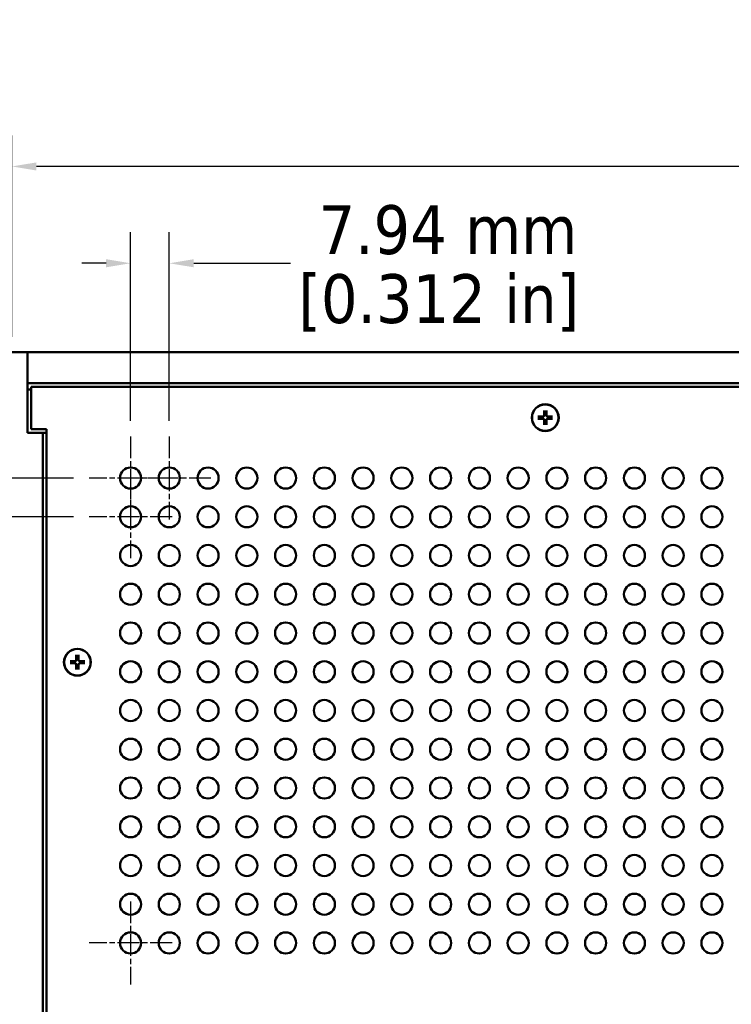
# Model space of a CAD drawing. Header units: millimetres. Extents: x 25 to 1702, y 51 to 1067.
# Tile 4 of 18: x 213 to 359, y 592 to 794. Entities that reach past the tile are written whole.
import ezdxf

# ---------------------------------------------------------------- set-up
doc = ezdxf.new("R2010")
doc.units = ezdxf.units.MM
doc.header["$LTSCALE"] = 2
doc.linetypes.add('CHAIN', pattern=[0.7087, 0.4724, -0.0591, 0.1181, -0.0591])
for name, color, linetype, lineweight in [('Center Mark (ANSI)', 7, 'Continuous', 25), ('Dimension (ANSI)', 7, 'Continuous', 25), ('Visible (ANSI)', 7, 'Continuous', 50)]:
    doc.layers.add(name, color=color, linetype=linetype, lineweight=lineweight)
doc.styles.add('Note Text (ANSI)', font='tahoma.ttf')
doc.dimstyles.new('Default - mm (ANSI)', dxfattribs={"dimscale": 2, "dimtxt": 5, "dimasz": 2.5, "dimexe": 3.175, "dimexo": 1.6002, "dimgap": 0.8, "dimtad": 0, "dimtih": 1, "dimtoh": 1, "dimrnd": 1e-08, "dimzin": 0, "dimdsep": 46, "dimtxsty": 'Note Text (ANSI)', "dimcen": 0.09, "dimdle": 10, "dimclrd": 256, "dimclre": 256, "dimclrt": 256, "dimadec": 1, "dimazin": 0, "dimtfac": 0.6096, "dimtofl": 0, "dimtmove": 0, "dimatfit": 3, "dimldrblk": 'Filled-1', "dimfxl": 1, "dimtolj": 1, "dimtzin": 0, "dimlwd": -1, "dimlwe": -1, "dimarcsym": 0})

# ---------------------------------------------------------------- blocks, each defined once
blk = doc.blocks.new('*D17')
at = {"layer": 'Defpoints', "color": 0, "transparency": 16777216}
for p in [(632.94, 764.08), (211.29, 726.01), (632.94, 726.01)]:
    blk.add_point(p, dxfattribs=at)
at = {"layer": 'Dimension (ANSI)', "transparency": 16777216}
for p, q in [((211.29, 729.21), (211.29, 770.43)), ((632.94, 729.21), (632.94, 770.43)), ((211.29, 764.08), (186.09, 764.08)), ((627.94, 764.08), (216.29, 764.08))]:
    blk.add_line(p, q, dxfattribs=at)
for points in [[(216.29, 764.91), (216.29, 763.25), (211.29, 764.08)], [(627.94, 764.91), (627.94, 763.25), (632.94, 764.08)]]:
    blk.add_solid(points, dxfattribs=at)
at = {"layer": 'Dimension (ANSI)', "transparency": 16777216, "char_height": 10, "attachment_point": 5, "style": 'Note Text (ANSI)'}
for s, insert in [('\\A1; 421.65 mm', (148.22, 770.89)), ('\\A1;[16.600 in]', (148.22, 755.94))]:
    blk.add_mtext(s, dxfattribs=dict(at, insert=insert))
blk = doc.blocks.new('Filled-1')
at = {"color": 0}
for p, q in [((0, 0), (-1, 0.333)), ((-1, 0.333), (-1, -0.333)), ((-1, 0), (0, 0)), ((-1, -0.333), (0, 0))]:
    blk.add_line(p, q, dxfattribs=at)
at = {"color": 0, "flags": 128}
blk.add_lwpolyline([(-1, -0.333), (0, 0), (-1, 0.333), (-1, -0.333)], dxfattribs=at)
at = {"color": 0}
blk.add_solid([(-1, -0.333), (0, 0), (-1, 0.333), (-1, -0.333)], dxfattribs=at)
blk = doc.blocks.new('*D25')
at = {"layer": 'Defpoints', "color": 0, "transparency": 16777216}
for p in [(227.07, 700.25), (210.25, 692.31), (227.07, 692.31)]:
    blk.add_point(p, dxfattribs=at)
at = {"layer": 'Dimension (ANSI)', "transparency": 16777216}
for p, q in [((210.25, 705.25), (210.25, 710.25)), ((223.87, 700.25), (203.9, 700.25)), ((223.87, 692.31), (203.9, 692.31)), ((210.25, 687.31), (210.25, 655.25)), ((210.25, 655.25), (205.25, 655.25))]:
    blk.add_line(p, q, dxfattribs=at)
for points in [[(209.42, 705.25), (211.09, 705.25), (210.25, 700.25)], [(209.42, 687.31), (211.09, 687.31), (210.25, 692.31)]]:
    blk.add_solid(points, dxfattribs=at)
at = {"layer": 'Dimension (ANSI)', "transparency": 16777216, "char_height": 10, "attachment_point": 5, "style": 'Note Text (ANSI)'}
for s, insert in [('\\A1; 7.94 mm', (174.85, 662.05)), ('\\A1;[0.312 in]', (174.85, 647.11))]:
    blk.add_mtext(s, dxfattribs=dict(at, insert=insert))
blk = doc.blocks.new('*D26')
at = {"layer": 'Defpoints', "color": 0, "transparency": 16777216}
for p in [(243.52, 744.25), (235.58, 708.76), (243.52, 708.76)]:
    blk.add_point(p, dxfattribs=at)
at = {"layer": 'Dimension (ANSI)', "transparency": 16777216}
for p, q in [((235.58, 711.96), (235.58, 750.6)), ((243.52, 711.96), (243.52, 750.6)), ((230.58, 744.25), (225.58, 744.25)), ((248.52, 744.25), (268.31, 744.25))]:
    blk.add_line(p, q, dxfattribs=at)
for points in [[(230.58, 745.08), (230.58, 743.42), (235.58, 744.25)], [(248.52, 745.08), (248.52, 743.42), (243.52, 744.25)]]:
    blk.add_solid(points, dxfattribs=at)
at = {"layer": 'Dimension (ANSI)', "transparency": 16777216, "char_height": 10, "attachment_point": 5, "style": 'Note Text (ANSI)'}
for s, insert in [('\\A1; 7.94 mm', (298.71, 751.05)), ('\\A1;[0.312 in]', (298.71, 736.11))]:
    blk.add_mtext(s, dxfattribs=dict(at, insert=insert))

msp = doc.modelspace()

# ---------------------------------------------------------------- linework, layer by layer
at = {"layer": 'Center Mark (ANSI)', "linetype": 'CHAIN', "ltscale": 4.726865}
for p, q in [((235.581, 708.7577), (235.581, 691.7397)), ((243.5185, 708.7577), (243.5185, 691.7397)), ((244.09, 700.2487), (227.072, 700.2487)), ((252.0275, 700.2487), (235.0095, 700.2487)), ((235.581, 700.8202), (235.581, 683.8022)), ((244.09, 692.3112), (227.072, 692.3112)), ((235.581, 613.5077), (235.581, 596.4897)), ((244.09, 604.9987), (227.072, 604.9987))]:
    msp.add_line(p, q, dxfattribs=at)
at = {"layer": 'Visible (ANSI)'}
for p, q in [((214.4622, 726.0077), (211.2872, 726.0077)), ((214.4622, 726.0077), (629.7622, 726.0077)), ((214.4622, 719.6577), (214.4622, 726.0077)), ((214.4622, 709.5077), (214.4622, 719.6577)), ((629.7622, 719.6577), (214.4622, 719.6577)), ((215.2122, 718.3877), (214.4622, 718.3877)), ((215.2122, 718.9177), (215.2122, 710.2677)), ((629.0122, 718.9177), (215.2122, 718.9177)), ((320.285, 714.1177), (320.2602, 713.0624)), ((320.7395, 714.1177), (320.7643, 713.0624)), ((319.0123, 712.845), (320.0675, 712.8698)), ((319.0123, 712.3905), (320.0675, 712.3656)), ((320.0682, 712.8421), (319.817, 712.8383)), ((319.817, 712.3971), (320.0682, 712.3934)), ((320.285, 711.1177), (320.2602, 712.173)), ((320.2917, 713.313), (320.2879, 713.0618)), ((320.2879, 712.1737), (320.2917, 711.9225)), ((320.7366, 713.0618), (320.7328, 713.313)), ((320.7328, 711.9225), (320.7366, 712.1737)), ((320.7395, 711.1177), (320.7643, 712.173)), ((321.2075, 712.8383), (320.9563, 712.8421)), ((320.9563, 712.3934), (321.2075, 712.3971)), ((322.0122, 712.845), (320.9569, 712.8698)), ((322.0122, 712.3905), (320.9569, 712.3656)), ((215.2122, 710.2677), (218.3872, 710.2677)), ((218.3872, 710.2677), (218.3872, 411.5677)), ((217.6372, 709.5077), (214.4622, 709.5077)), ((218.3872, 709.5077), (217.6372, 709.5077)), ((217.6372, 412.3277), (217.6372, 709.5077)), ((224.46, 664.0177), (224.4352, 662.9624)), ((224.9145, 664.0177), (224.9393, 662.9624)), ((223.1873, 662.745), (224.2425, 662.7698)), ((223.1873, 662.2905), (224.2425, 662.2656)), ((224.2432, 662.7421), (223.992, 662.7383)), ((223.992, 662.2971), (224.2432, 662.2934)), ((224.46, 661.0177), (224.4352, 662.073)), ((224.4667, 663.213), (224.4629, 662.9618)), ((224.4629, 662.0737), (224.4667, 661.8225)), ((224.9116, 662.9618), (224.9078, 663.213)), ((224.9078, 661.8225), (224.9116, 662.0737)), ((224.9145, 661.0177), (224.9393, 662.073)), ((225.3825, 662.7383), (225.1313, 662.7421)), ((225.1313, 662.2934), (225.3825, 662.2971)), ((226.1872, 662.745), (225.1319, 662.7698)), ((226.1872, 662.2905), (225.1319, 662.2656))]:
    msp.add_line(p, q, dxfattribs=at)
at = {"layer": 'Visible (ANSI)', "flags": 128}
for points in [[(320.2839, 714.0347), (320.2839, 714.0368), (320.2839, 714.039), (320.2839, 714.0414), (320.2839, 714.044), (320.2839, 714.0467), (320.2839, 714.0495), (320.2839, 714.0523), (320.2839, 714.0553), (320.284, 714.0586), (320.284, 714.062), (320.284, 714.0656), (320.2841, 714.0692), (320.2841, 714.073), (320.2842, 714.0768), (320.2843, 714.0805), (320.2843, 714.0843), (320.2844, 714.0882), (320.2845, 714.0923), (320.2845, 714.0965), (320.2846, 714.1008), (320.2847, 714.1051), (320.2848, 714.1094), (320.2849, 714.1136), (320.285, 714.1177)], [(320.7395, 714.1177), (320.7396, 714.1136), (320.7397, 714.1094), (320.7398, 714.1051), (320.7399, 714.1008), (320.7399, 714.0965), (320.74, 714.0923), (320.7401, 714.0882), (320.7402, 714.0843), (320.7402, 714.0805), (320.7403, 714.0768), (320.7403, 714.073), (320.7404, 714.0692), (320.7404, 714.0656), (320.7405, 714.062), (320.7405, 714.0586), (320.7405, 714.0553), (320.7406, 714.0523), (320.7406, 714.0495), (320.7406, 714.0467), (320.7406, 714.044), (320.7406, 714.0414), (320.7406, 714.039), (320.7406, 714.0368), (320.7406, 714.0347)], [(319.0123, 712.845), (319.0164, 712.8451), (319.0206, 712.8451), (319.0248, 712.8452), (319.0291, 712.8453), (319.0334, 712.8454), (319.0376, 712.8455), (319.0417, 712.8456), (319.0457, 712.8456), (319.0494, 712.8457), (319.0532, 712.8458), (319.057, 712.8458), (319.0607, 712.8459), (319.0644, 712.8459), (319.068, 712.846), (319.0714, 712.846), (319.0746, 712.846), (319.0777, 712.846), (319.0805, 712.8461), (319.0833, 712.8461), (319.0859, 712.8461), (319.0885, 712.8461), (319.0909, 712.8461), (319.0932, 712.846), (319.0952, 712.846)], [(319.0952, 712.3894), (319.0932, 712.3894), (319.0909, 712.3894), (319.0885, 712.3894), (319.0859, 712.3894), (319.0833, 712.3894), (319.0805, 712.3894), (319.0777, 712.3894), (319.0746, 712.3894), (319.0714, 712.3894), (319.068, 712.3895), (319.0644, 712.3895), (319.0607, 712.3896), (319.057, 712.3896), (319.0532, 712.3897), (319.0494, 712.3897), (319.0457, 712.3898), (319.0417, 712.3899), (319.0376, 712.3899), (319.0334, 712.39), (319.0291, 712.3901), (319.0248, 712.3902), (319.0206, 712.3903), (319.0164, 712.3904), (319.0123, 712.3905)], [(319.817, 712.8383), (319.7953, 712.8385), (319.773, 712.8387), (319.7502, 712.839), (319.7269, 712.8392), (319.703, 712.8395), (319.6784, 712.8397), (319.6533, 712.84), (319.6274, 712.8402), (319.6009, 712.8405), (319.5737, 712.8408), (319.5457, 712.8411), (319.5169, 712.8414), (319.4873, 712.8417), (319.4568, 712.8421), (319.4255, 712.8424), (319.3932, 712.8428), (319.3599, 712.8431), (319.3256, 712.8435), (319.2903, 712.8439), (319.2538, 712.8443), (319.2161, 712.8447), (319.1771, 712.8451), (319.1369, 712.8456), (319.0953, 712.846)], [(319.0953, 712.3894), (319.1369, 712.3899), (319.1771, 712.3903), (319.2161, 712.3907), (319.2538, 712.3911), (319.2903, 712.3916), (319.3256, 712.3919), (319.3599, 712.3923), (319.3932, 712.3927), (319.4255, 712.393), (319.4568, 712.3934), (319.4873, 712.3937), (319.5169, 712.394), (319.5457, 712.3943), (319.5737, 712.3946), (319.6009, 712.3949), (319.6274, 712.3952), (319.6533, 712.3955), (319.6784, 712.3957), (319.703, 712.396), (319.7269, 712.3962), (319.7502, 712.3965), (319.773, 712.3967), (319.7953, 712.3969), (319.817, 712.3971)], [(320.2879, 713.0618), (320.2873, 713.048), (320.2858, 713.0344), (320.2836, 713.0212), (320.2805, 713.008), (320.2765, 712.9946), (320.2715, 712.981), (320.2655, 712.9675), (320.2585, 712.9543), (320.2506, 712.9416), (320.2419, 712.9294), (320.2325, 712.9179), (320.2226, 712.9073), (320.212, 712.8974), (320.2006, 712.8881), (320.1884, 712.8794), (320.1756, 712.8715), (320.1624, 712.8645), (320.149, 712.8585), (320.1354, 712.8535), (320.1219, 712.8495), (320.1088, 712.8464), (320.0955, 712.8442), (320.0819, 712.8427), (320.0682, 712.8421)], [(320.0682, 712.3934), (320.0819, 712.3927), (320.0955, 712.3913), (320.1088, 712.389), (320.1219, 712.386), (320.1354, 712.3819), (320.149, 712.3769), (320.1624, 712.3709), (320.1756, 712.364), (320.1884, 712.3561), (320.2006, 712.3474), (320.212, 712.338), (320.2226, 712.3281), (320.2325, 712.3175), (320.2419, 712.306), (320.2506, 712.2939), (320.2585, 712.2811), (320.2655, 712.2679), (320.2715, 712.2544), (320.2765, 712.2409), (320.2805, 712.2274), (320.2836, 712.2142), (320.2858, 712.201), (320.2873, 712.1874), (320.2879, 712.1737)], [(320.2839, 714.0347), (320.2844, 713.9931), (320.2848, 713.9528), (320.2853, 713.9139), (320.2857, 713.8762), (320.2861, 713.8397), (320.2865, 713.8043), (320.2868, 713.77), (320.2872, 713.7368), (320.2876, 713.7045), (320.2879, 713.6731), (320.2882, 713.6427), (320.2885, 713.6131), (320.2888, 713.5843), (320.2891, 713.5563), (320.2894, 713.5291), (320.2897, 713.5025), (320.29, 713.4767), (320.2902, 713.4515), (320.2905, 713.427), (320.2907, 713.4031), (320.291, 713.3797), (320.2912, 713.3569), (320.2914, 713.3347), (320.2917, 713.313)], [(320.7328, 713.313), (320.733, 713.3347), (320.7333, 713.3569), (320.7335, 713.3797), (320.7337, 713.4031), (320.734, 713.427), (320.7342, 713.4515), (320.7345, 713.4767), (320.7348, 713.5025), (320.7351, 713.5291), (320.7353, 713.5563), (320.7356, 713.5843), (320.7359, 713.6131), (320.7363, 713.6427), (320.7366, 713.6731), (320.7369, 713.7045), (320.7373, 713.7368), (320.7376, 713.77), (320.738, 713.8043), (320.7384, 713.8397), (320.7388, 713.8762), (320.7392, 713.9139), (320.7397, 713.9528), (320.7401, 713.9931), (320.7406, 714.0347)], [(320.9563, 712.8421), (320.9425, 712.8427), (320.929, 712.8442), (320.9157, 712.8464), (320.9025, 712.8495), (320.8891, 712.8535), (320.8755, 712.8585), (320.8621, 712.8645), (320.8489, 712.8715), (320.8361, 712.8794), (320.8239, 712.8881), (320.8125, 712.8974), (320.8019, 712.9073), (320.792, 712.9179), (320.7826, 712.9294), (320.7739, 712.9416), (320.766, 712.9543), (320.759, 712.9675), (320.753, 712.981), (320.748, 712.9946), (320.744, 713.008), (320.7409, 713.0212), (320.7387, 713.0344), (320.7372, 713.048), (320.7366, 713.0618)], [(320.7366, 712.1737), (320.7372, 712.1874), (320.7387, 712.201), (320.7409, 712.2142), (320.744, 712.2274), (320.748, 712.2409), (320.753, 712.2544), (320.759, 712.2679), (320.766, 712.2811), (320.7739, 712.2939), (320.7826, 712.306), (320.792, 712.3175), (320.8019, 712.3281), (320.8125, 712.338), (320.8239, 712.3474), (320.8361, 712.3561), (320.8489, 712.364), (320.8621, 712.3709), (320.8755, 712.3769), (320.8891, 712.3819), (320.9025, 712.386), (320.9157, 712.389), (320.929, 712.3913), (320.9425, 712.3927), (320.9563, 712.3934)], [(321.9292, 712.846), (321.8876, 712.8456), (321.8473, 712.8451), (321.8084, 712.8447), (321.7707, 712.8443), (321.7342, 712.8439), (321.6988, 712.8435), (321.6645, 712.8431), (321.6313, 712.8428), (321.599, 712.8424), (321.5677, 712.8421), (321.5372, 712.8417), (321.5076, 712.8414), (321.4788, 712.8411), (321.4508, 712.8408), (321.4236, 712.8405), (321.3971, 712.8402), (321.3712, 712.84), (321.3461, 712.8397), (321.3215, 712.8395), (321.2976, 712.8392), (321.2742, 712.839), (321.2515, 712.8387), (321.2292, 712.8385), (321.2075, 712.8383)], [(321.2075, 712.3971), (321.2292, 712.3969), (321.2515, 712.3967), (321.2742, 712.3965), (321.2976, 712.3962), (321.3215, 712.396), (321.3461, 712.3957), (321.3712, 712.3955), (321.3971, 712.3952), (321.4236, 712.3949), (321.4508, 712.3946), (321.4788, 712.3943), (321.5076, 712.394), (321.5372, 712.3937), (321.5677, 712.3934), (321.599, 712.393), (321.6313, 712.3927), (321.6645, 712.3923), (321.6988, 712.3919), (321.7342, 712.3916), (321.7707, 712.3911), (321.8084, 712.3907), (321.8473, 712.3903), (321.8876, 712.3899), (321.9292, 712.3894)], [(321.9293, 712.846), (321.9313, 712.846), (321.9336, 712.8461), (321.936, 712.8461), (321.9385, 712.8461), (321.9412, 712.8461), (321.944, 712.8461), (321.9468, 712.846), (321.9498, 712.846), (321.9531, 712.846), (321.9565, 712.846), (321.9601, 712.8459), (321.9638, 712.8459), (321.9675, 712.8458), (321.9713, 712.8458), (321.975, 712.8457), (321.9788, 712.8456), (321.9827, 712.8456), (321.9868, 712.8455), (321.9911, 712.8454), (321.9953, 712.8453), (321.9996, 712.8452), (322.0039, 712.8451), (322.0081, 712.8451), (322.0122, 712.845)], [(322.0122, 712.3905), (322.0081, 712.3904), (322.0039, 712.3903), (321.9996, 712.3902), (321.9953, 712.3901), (321.9911, 712.39), (321.9868, 712.3899), (321.9827, 712.3899), (321.9788, 712.3898), (321.975, 712.3897), (321.9713, 712.3897), (321.9675, 712.3896), (321.9638, 712.3896), (321.9601, 712.3895), (321.9565, 712.3895), (321.9531, 712.3894), (321.9498, 712.3894), (321.9468, 712.3894), (321.944, 712.3894), (321.9412, 712.3894), (321.9385, 712.3894), (321.936, 712.3894), (321.9336, 712.3894), (321.9313, 712.3894), (321.9293, 712.3894)], [(320.2917, 711.9225), (320.2914, 711.9007), (320.2912, 711.8785), (320.291, 711.8557), (320.2907, 711.8324), (320.2905, 711.8084), (320.2902, 711.7839), (320.29, 711.7587), (320.2897, 711.7329), (320.2894, 711.7064), (320.2891, 711.6791), (320.2888, 711.6511), (320.2885, 711.6224), (320.2882, 711.5928), (320.2879, 711.5623), (320.2876, 711.531), (320.2872, 711.4987), (320.2868, 711.4654), (320.2865, 711.4311), (320.2861, 711.3957), (320.2857, 711.3592), (320.2853, 711.3216), (320.2848, 711.2826), (320.2844, 711.2424), (320.2839, 711.2007)], [(320.285, 711.1177), (320.2849, 711.1218), (320.2848, 711.126), (320.2847, 711.1303), (320.2846, 711.1346), (320.2845, 711.1389), (320.2845, 711.1431), (320.2844, 711.1472), (320.2843, 711.1512), (320.2843, 711.1549), (320.2842, 711.1587), (320.2841, 711.1624), (320.2841, 711.1662), (320.284, 711.1699), (320.284, 711.1734), (320.284, 711.1769), (320.2839, 711.1801), (320.2839, 711.1831), (320.2839, 711.186), (320.2839, 711.1887), (320.2839, 711.1914), (320.2839, 711.194), (320.2839, 711.1964), (320.2839, 711.1987), (320.2839, 711.2007)], [(320.7406, 711.2007), (320.7401, 711.2424), (320.7397, 711.2826), (320.7392, 711.3216), (320.7388, 711.3592), (320.7384, 711.3957), (320.738, 711.4311), (320.7376, 711.4654), (320.7373, 711.4987), (320.7369, 711.531), (320.7366, 711.5623), (320.7363, 711.5928), (320.7359, 711.6224), (320.7356, 711.6511), (320.7353, 711.6791), (320.7351, 711.7064), (320.7348, 711.7329), (320.7345, 711.7587), (320.7342, 711.7839), (320.734, 711.8084), (320.7337, 711.8324), (320.7335, 711.8557), (320.7333, 711.8785), (320.733, 711.9007), (320.7328, 711.9225)], [(320.7406, 711.2007), (320.7406, 711.1987), (320.7406, 711.1964), (320.7406, 711.194), (320.7406, 711.1914), (320.7406, 711.1887), (320.7406, 711.186), (320.7406, 711.1831), (320.7405, 711.1801), (320.7405, 711.1769), (320.7405, 711.1734), (320.7404, 711.1699), (320.7404, 711.1662), (320.7403, 711.1624), (320.7403, 711.1587), (320.7402, 711.1549), (320.7402, 711.1512), (320.7401, 711.1472), (320.74, 711.1431), (320.7399, 711.1389), (320.7399, 711.1346), (320.7398, 711.1303), (320.7397, 711.126), (320.7396, 711.1218), (320.7395, 711.1177)], [(224.4589, 663.9347), (224.4589, 663.9368), (224.4589, 663.939), (224.4589, 663.9414), (224.4589, 663.944), (224.4589, 663.9467), (224.4589, 663.9495), (224.4589, 663.9523), (224.4589, 663.9553), (224.459, 663.9586), (224.459, 663.962), (224.459, 663.9656), (224.4591, 663.9692), (224.4591, 663.973), (224.4592, 663.9768), (224.4593, 663.9805), (224.4593, 663.9843), (224.4594, 663.9882), (224.4595, 663.9923), (224.4595, 663.9965), (224.4596, 664.0008), (224.4597, 664.0051), (224.4598, 664.0094), (224.4599, 664.0136), (224.46, 664.0177)], [(224.4589, 663.9347), (224.4594, 663.8931), (224.4598, 663.8528), (224.4603, 663.8139), (224.4607, 663.7762), (224.4611, 663.7397), (224.4615, 663.7043), (224.4618, 663.67), (224.4622, 663.6368), (224.4626, 663.6045), (224.4629, 663.5731), (224.4632, 663.5427), (224.4635, 663.5131), (224.4638, 663.4843), (224.4641, 663.4563), (224.4644, 663.4291), (224.4647, 663.4025), (224.465, 663.3767), (224.4652, 663.3515), (224.4655, 663.327), (224.4657, 663.3031), (224.466, 663.2797), (224.4662, 663.2569), (224.4664, 663.2347), (224.4667, 663.213)], [(224.9078, 663.213), (224.908, 663.2347), (224.9083, 663.2569), (224.9085, 663.2797), (224.9087, 663.3031), (224.909, 663.327), (224.9092, 663.3515), (224.9095, 663.3767), (224.9098, 663.4025), (224.9101, 663.4291), (224.9103, 663.4563), (224.9106, 663.4843), (224.9109, 663.5131), (224.9113, 663.5427), (224.9116, 663.5731), (224.9119, 663.6045), (224.9123, 663.6368), (224.9126, 663.67), (224.913, 663.7043), (224.9134, 663.7397), (224.9138, 663.7762), (224.9142, 663.8139), (224.9147, 663.8528), (224.9151, 663.8931), (224.9156, 663.9347)], [(224.9145, 664.0177), (224.9146, 664.0136), (224.9147, 664.0094), (224.9148, 664.0051), (224.9149, 664.0008), (224.9149, 663.9965), (224.915, 663.9923), (224.9151, 663.9882), (224.9152, 663.9843), (224.9152, 663.9805), (224.9153, 663.9768), (224.9153, 663.973), (224.9154, 663.9692), (224.9154, 663.9656), (224.9155, 663.962), (224.9155, 663.9586), (224.9155, 663.9553), (224.9156, 663.9523), (224.9156, 663.9495), (224.9156, 663.9467), (224.9156, 663.944), (224.9156, 663.9414), (224.9156, 663.939), (224.9156, 663.9368), (224.9156, 663.9347)], [(223.1873, 662.745), (223.1914, 662.7451), (223.1956, 662.7451), (223.1998, 662.7452), (223.2041, 662.7453), (223.2084, 662.7454), (223.2126, 662.7455), (223.2167, 662.7456), (223.2207, 662.7456), (223.2244, 662.7457), (223.2282, 662.7458), (223.232, 662.7458), (223.2357, 662.7459), (223.2394, 662.7459), (223.243, 662.746), (223.2464, 662.746), (223.2496, 662.746), (223.2527, 662.746), (223.2555, 662.7461), (223.2583, 662.7461), (223.2609, 662.7461), (223.2635, 662.7461), (223.2659, 662.7461), (223.2682, 662.746), (223.2702, 662.746)], [(223.2702, 662.2894), (223.2682, 662.2894), (223.2659, 662.2894), (223.2635, 662.2894), (223.2609, 662.2894), (223.2583, 662.2894), (223.2555, 662.2894), (223.2527, 662.2894), (223.2496, 662.2894), (223.2464, 662.2894), (223.243, 662.2895), (223.2394, 662.2895), (223.2357, 662.2896), (223.232, 662.2896), (223.2282, 662.2897), (223.2244, 662.2897), (223.2207, 662.2898), (223.2167, 662.2899), (223.2126, 662.2899), (223.2084, 662.29), (223.2041, 662.2901), (223.1998, 662.2902), (223.1956, 662.2903), (223.1914, 662.2904), (223.1873, 662.2905)], [(223.992, 662.7383), (223.9703, 662.7385), (223.948, 662.7387), (223.9252, 662.739), (223.9019, 662.7392), (223.878, 662.7395), (223.8534, 662.7397), (223.8283, 662.74), (223.8024, 662.7402), (223.7759, 662.7405), (223.7487, 662.7408), (223.7207, 662.7411), (223.6919, 662.7414), (223.6623, 662.7417), (223.6318, 662.7421), (223.6005, 662.7424), (223.5682, 662.7428), (223.5349, 662.7431), (223.5006, 662.7435), (223.4653, 662.7439), (223.4288, 662.7443), (223.3911, 662.7447), (223.3521, 662.7451), (223.3119, 662.7456), (223.2703, 662.746)], [(223.2703, 662.2894), (223.3119, 662.2899), (223.3521, 662.2903), (223.3911, 662.2907), (223.4288, 662.2911), (223.4653, 662.2916), (223.5006, 662.2919), (223.5349, 662.2923), (223.5682, 662.2927), (223.6005, 662.293), (223.6318, 662.2934), (223.6623, 662.2937), (223.6919, 662.294), (223.7207, 662.2943), (223.7487, 662.2946), (223.7759, 662.2949), (223.8024, 662.2952), (223.8283, 662.2955), (223.8534, 662.2957), (223.878, 662.296), (223.9019, 662.2962), (223.9252, 662.2965), (223.948, 662.2967), (223.9703, 662.2969), (223.992, 662.2971)], [(224.4629, 662.9618), (224.4623, 662.948), (224.4608, 662.9344), (224.4586, 662.9212), (224.4555, 662.908), (224.4515, 662.8946), (224.4465, 662.881), (224.4405, 662.8675), (224.4335, 662.8543), (224.4256, 662.8416), (224.4169, 662.8294), (224.4075, 662.8179), (224.3976, 662.8073), (224.387, 662.7974), (224.3756, 662.7881), (224.3634, 662.7794), (224.3506, 662.7715), (224.3374, 662.7645), (224.324, 662.7585), (224.3104, 662.7535), (224.2969, 662.7495), (224.2838, 662.7464), (224.2705, 662.7442), (224.2569, 662.7427), (224.2432, 662.7421)], [(224.2432, 662.2934), (224.2569, 662.2927), (224.2705, 662.2913), (224.2838, 662.289), (224.2969, 662.286), (224.3104, 662.2819), (224.324, 662.2769), (224.3374, 662.2709), (224.3506, 662.264), (224.3634, 662.2561), (224.3756, 662.2474), (224.387, 662.238), (224.3976, 662.2281), (224.4075, 662.2175), (224.4169, 662.206), (224.4256, 662.1939), (224.4335, 662.1811), (224.4405, 662.1679), (224.4465, 662.1544), (224.4515, 662.1409), (224.4555, 662.1274), (224.4586, 662.1142), (224.4608, 662.101), (224.4623, 662.0874), (224.4629, 662.0737)], [(224.4667, 661.8225), (224.4664, 661.8007), (224.4662, 661.7785), (224.466, 661.7557), (224.4657, 661.7324), (224.4655, 661.7084), (224.4652, 661.6839), (224.465, 661.6587), (224.4647, 661.6329), (224.4644, 661.6064), (224.4641, 661.5791), (224.4638, 661.5511), (224.4635, 661.5224), (224.4632, 661.4928), (224.4629, 661.4623), (224.4626, 661.431), (224.4622, 661.3987), (224.4618, 661.3654), (224.4615, 661.3311), (224.4611, 661.2957), (224.4607, 661.2592), (224.4603, 661.2216), (224.4598, 661.1826), (224.4594, 661.1424), (224.4589, 661.1007)], [(224.9156, 661.1007), (224.9151, 661.1424), (224.9147, 661.1826), (224.9142, 661.2216), (224.9138, 661.2592), (224.9134, 661.2957), (224.913, 661.3311), (224.9126, 661.3654), (224.9123, 661.3987), (224.9119, 661.431), (224.9116, 661.4623), (224.9113, 661.4928), (224.9109, 661.5224), (224.9106, 661.5511), (224.9103, 661.5791), (224.9101, 661.6064), (224.9098, 661.6329), (224.9095, 661.6587), (224.9092, 661.6839), (224.909, 661.7084), (224.9087, 661.7324), (224.9085, 661.7557), (224.9083, 661.7785), (224.908, 661.8007), (224.9078, 661.8225)], [(225.1313, 662.7421), (225.1175, 662.7427), (225.104, 662.7442), (225.0907, 662.7464), (225.0775, 662.7495), (225.0641, 662.7535), (225.0505, 662.7585), (225.0371, 662.7645), (225.0239, 662.7715), (225.0111, 662.7794), (224.9989, 662.7881), (224.9875, 662.7974), (224.9769, 662.8073), (224.967, 662.8179), (224.9576, 662.8294), (224.9489, 662.8416), (224.941, 662.8543), (224.934, 662.8675), (224.928, 662.881), (224.923, 662.8946), (224.919, 662.908), (224.9159, 662.9212), (224.9137, 662.9344), (224.9122, 662.948), (224.9116, 662.9618)], [(224.9116, 662.0737), (224.9122, 662.0874), (224.9137, 662.101), (224.9159, 662.1142), (224.919, 662.1274), (224.923, 662.1409), (224.928, 662.1544), (224.934, 662.1679), (224.941, 662.1811), (224.9489, 662.1939), (224.9576, 662.206), (224.967, 662.2175), (224.9769, 662.2281), (224.9875, 662.238), (224.9989, 662.2474), (225.0111, 662.2561), (225.0239, 662.264), (225.0371, 662.2709), (225.0505, 662.2769), (225.0641, 662.2819), (225.0775, 662.286), (225.0907, 662.289), (225.104, 662.2913), (225.1175, 662.2927), (225.1313, 662.2934)], [(226.1042, 662.746), (226.0626, 662.7456), (226.0223, 662.7451), (225.9834, 662.7447), (225.9457, 662.7443), (225.9092, 662.7439), (225.8738, 662.7435), (225.8395, 662.7431), (225.8063, 662.7428), (225.774, 662.7424), (225.7427, 662.7421), (225.7122, 662.7417), (225.6826, 662.7414), (225.6538, 662.7411), (225.6258, 662.7408), (225.5986, 662.7405), (225.5721, 662.7402), (225.5462, 662.74), (225.5211, 662.7397), (225.4965, 662.7395), (225.4726, 662.7392), (225.4492, 662.739), (225.4265, 662.7387), (225.4042, 662.7385), (225.3825, 662.7383)], [(225.3825, 662.2971), (225.4042, 662.2969), (225.4265, 662.2967), (225.4492, 662.2965), (225.4726, 662.2962), (225.4965, 662.296), (225.5211, 662.2957), (225.5462, 662.2955), (225.5721, 662.2952), (225.5986, 662.2949), (225.6258, 662.2946), (225.6538, 662.2943), (225.6826, 662.294), (225.7122, 662.2937), (225.7427, 662.2934), (225.774, 662.293), (225.8063, 662.2927), (225.8395, 662.2923), (225.8738, 662.2919), (225.9092, 662.2916), (225.9457, 662.2911), (225.9834, 662.2907), (226.0223, 662.2903), (226.0626, 662.2899), (226.1042, 662.2894)], [(226.1043, 662.746), (226.1063, 662.746), (226.1086, 662.7461), (226.111, 662.7461), (226.1135, 662.7461), (226.1162, 662.7461), (226.119, 662.7461), (226.1218, 662.746), (226.1248, 662.746), (226.1281, 662.746), (226.1315, 662.746), (226.1351, 662.7459), (226.1388, 662.7459), (226.1425, 662.7458), (226.1463, 662.7458), (226.15, 662.7457), (226.1538, 662.7456), (226.1577, 662.7456), (226.1618, 662.7455), (226.1661, 662.7454), (226.1703, 662.7453), (226.1746, 662.7452), (226.1789, 662.7451), (226.1831, 662.7451), (226.1872, 662.745)], [(226.1872, 662.2905), (226.1831, 662.2904), (226.1789, 662.2903), (226.1746, 662.2902), (226.1703, 662.2901), (226.1661, 662.29), (226.1618, 662.2899), (226.1577, 662.2899), (226.1538, 662.2898), (226.15, 662.2897), (226.1463, 662.2897), (226.1425, 662.2896), (226.1388, 662.2896), (226.1351, 662.2895), (226.1315, 662.2895), (226.1281, 662.2894), (226.1248, 662.2894), (226.1218, 662.2894), (226.119, 662.2894), (226.1162, 662.2894), (226.1135, 662.2894), (226.111, 662.2894), (226.1086, 662.2894), (226.1063, 662.2894), (226.1043, 662.2894)], [(224.46, 661.0177), (224.4599, 661.0218), (224.4598, 661.026), (224.4597, 661.0303), (224.4596, 661.0346), (224.4595, 661.0389), (224.4595, 661.0431), (224.4594, 661.0472), (224.4593, 661.0512), (224.4593, 661.0549), (224.4592, 661.0587), (224.4591, 661.0624), (224.4591, 661.0662), (224.459, 661.0699), (224.459, 661.0734), (224.459, 661.0769), (224.4589, 661.0801), (224.4589, 661.0831), (224.4589, 661.086), (224.4589, 661.0887), (224.4589, 661.0914), (224.4589, 661.094), (224.4589, 661.0964), (224.4589, 661.0987), (224.4589, 661.1007)], [(224.9156, 661.1007), (224.9156, 661.0987), (224.9156, 661.0964), (224.9156, 661.094), (224.9156, 661.0914), (224.9156, 661.0887), (224.9156, 661.086), (224.9156, 661.0831), (224.9155, 661.0801), (224.9155, 661.0769), (224.9155, 661.0734), (224.9154, 661.0699), (224.9154, 661.0662), (224.9153, 661.0624), (224.9153, 661.0587), (224.9152, 661.0549), (224.9152, 661.0512), (224.9151, 661.0472), (224.915, 661.0431), (224.9149, 661.0389), (224.9149, 661.0346), (224.9148, 661.0303), (224.9147, 661.026), (224.9146, 661.0218), (224.9145, 661.0177)]]:
    msp.add_lwpolyline(points, dxfattribs=at)
at = {"layer": 'Visible (ANSI)'}
for centre, radius in [((320.5122, 712.6177), 2.75), ((320.5122, 712.6177), 2.7146), ((235.581, 700.2487), 2.159), ((243.5185, 700.2487), 2.159), ((251.456, 700.2487), 2.159), ((259.3935, 700.2487), 2.159), ((267.331, 700.2487), 2.159), ((275.2685, 700.2487), 2.159), ((283.206, 700.2487), 2.159), ((291.1435, 700.2487), 2.159), ((299.081, 700.2487), 2.159), ((307.0185, 700.2487), 2.159), ((314.956, 700.2487), 2.159), ((322.8935, 700.2487), 2.159), ((330.831, 700.2487), 2.159), ((338.7685, 700.2487), 2.159), ((346.706, 700.2487), 2.159), ((354.6435, 700.2487), 2.159), ((235.581, 692.3112), 2.159), ((243.5185, 692.3112), 2.159), ((251.456, 692.3112), 2.159), ((259.3935, 692.3112), 2.159), ((267.331, 692.3112), 2.159), ((275.2685, 692.3112), 2.159), ((283.206, 692.3112), 2.159), ((291.1435, 692.3112), 2.159), ((299.081, 692.3112), 2.159), ((307.0185, 692.3112), 2.159), ((314.956, 692.3112), 2.159), ((322.8935, 692.3112), 2.159), ((330.831, 692.3112), 2.159), ((338.7685, 692.3112), 2.159), ((346.706, 692.3112), 2.159), ((354.6435, 692.3112), 2.159), ((235.581, 684.3737), 2.159), ((243.5185, 684.3737), 2.159), ((251.456, 684.3737), 2.159), ((259.3935, 684.3737), 2.159), ((267.331, 684.3737), 2.159), ((275.2685, 684.3737), 2.159), ((283.206, 684.3737), 2.159), ((291.1435, 684.3737), 2.159), ((299.081, 684.3737), 2.159), ((307.0185, 684.3737), 2.159), ((314.956, 684.3737), 2.159), ((322.8935, 684.3737), 2.159), ((330.831, 684.3737), 2.159), ((338.7685, 684.3737), 2.159), ((346.706, 684.3737), 2.159), ((354.6435, 684.3737), 2.159), ((235.581, 676.4362), 2.159), ((243.5185, 676.4362), 2.159), ((251.456, 676.4362), 2.159), ((259.3935, 676.4362), 2.159), ((267.331, 676.4362), 2.159), ((275.2685, 676.4362), 2.159), ((283.206, 676.4362), 2.159), ((291.1435, 676.4362), 2.159), ((299.081, 676.4362), 2.159), ((307.0185, 676.4362), 2.159), ((314.956, 676.4362), 2.159), ((322.8935, 676.4362), 2.159), ((330.831, 676.4362), 2.159), ((338.7685, 676.4362), 2.159), ((346.706, 676.4362), 2.159), ((354.6435, 676.4362), 2.159), ((235.581, 668.4987), 2.159), ((243.5185, 668.4987), 2.159), ((251.456, 668.4987), 2.159), ((259.3935, 668.4987), 2.159), ((267.331, 668.4987), 2.159), ((275.2685, 668.4987), 2.159), ((283.206, 668.4987), 2.159), ((291.1435, 668.4987), 2.159), ((299.081, 668.4987), 2.159), ((307.0185, 668.4987), 2.159), ((314.956, 668.4987), 2.159), ((322.8935, 668.4987), 2.159), ((330.831, 668.4987), 2.159), ((338.7685, 668.4987), 2.159), ((346.706, 668.4987), 2.159), ((354.6435, 668.4987), 2.159), ((224.6872, 662.5177), 2.75), ((224.6872, 662.5177), 2.7146), ((235.581, 660.5612), 2.159), ((243.5185, 660.5612), 2.159), ((251.456, 660.5612), 2.159), ((259.3935, 660.5612), 2.159), ((267.331, 660.5612), 2.159), ((275.2685, 660.5612), 2.159), ((283.206, 660.5612), 2.159), ((291.1435, 660.5612), 2.159), ((299.081, 660.5612), 2.159), ((307.0185, 660.5612), 2.159), ((314.956, 660.5612), 2.159), ((322.8935, 660.5612), 2.159), ((330.831, 660.5612), 2.159), ((338.7685, 660.5612), 2.159), ((346.706, 660.5612), 2.159), ((354.6435, 660.5612), 2.159), ((235.581, 652.6237), 2.159), ((243.5185, 652.6237), 2.159), ((251.456, 652.6237), 2.159), ((259.3935, 652.6237), 2.159), ((267.331, 652.6237), 2.159), ((275.2685, 652.6237), 2.159), ((283.206, 652.6237), 2.159), ((291.1435, 652.6237), 2.159), ((299.081, 652.6237), 2.159), ((307.0185, 652.6237), 2.159), ((314.956, 652.6237), 2.159), ((322.8935, 652.6237), 2.159), ((330.831, 652.6237), 2.159), ((338.7685, 652.6237), 2.159), ((346.706, 652.6237), 2.159), ((354.6435, 652.6237), 2.159), ((235.581, 644.6862), 2.159), ((243.5185, 644.6862), 2.159), ((251.456, 644.6862), 2.159), ((259.3935, 644.6862), 2.159), ((267.331, 644.6862), 2.159), ((275.2685, 644.6862), 2.159), ((283.206, 644.6862), 2.159), ((291.1435, 644.6862), 2.159), ((299.081, 644.6862), 2.159), ((307.0185, 644.6862), 2.159), ((314.956, 644.6862), 2.159), ((322.8935, 644.6862), 2.159), ((330.831, 644.6862), 2.159), ((338.7685, 644.6862), 2.159), ((346.706, 644.6862), 2.159), ((354.6435, 644.6862), 2.159), ((235.581, 636.7487), 2.159), ((243.5185, 636.7487), 2.159), ((251.456, 636.7487), 2.159), ((259.3935, 636.7487), 2.159), ((267.331, 636.7487), 2.159), ((275.2685, 636.7487), 2.159), ((283.206, 636.7487), 2.159), ((291.1435, 636.7487), 2.159), ((299.081, 636.7487), 2.159), ((307.0185, 636.7487), 2.159), ((314.956, 636.7487), 2.159), ((322.8935, 636.7487), 2.159), ((330.831, 636.7487), 2.159), ((338.7685, 636.7487), 2.159), ((346.706, 636.7487), 2.159), ((354.6435, 636.7487), 2.159), ((235.581, 628.8112), 2.159), ((243.5185, 628.8112), 2.159), ((251.456, 628.8112), 2.159), ((259.3935, 628.8112), 2.159), ((267.331, 628.8112), 2.159), ((275.2685, 628.8112), 2.159), ((283.206, 628.8112), 2.159), ((291.1435, 628.8112), 2.159), ((299.081, 628.8112), 2.159), ((307.0185, 628.8112), 2.159), ((314.956, 628.8112), 2.159), ((322.8935, 628.8112), 2.159), ((330.831, 628.8112), 2.159), ((338.7685, 628.8112), 2.159), ((346.706, 628.8112), 2.159), ((354.6435, 628.8112), 2.159), ((235.581, 620.8737), 2.159), ((243.5185, 620.8737), 2.159), ((251.456, 620.8737), 2.159), ((259.3935, 620.8737), 2.159), ((267.331, 620.8737), 2.159), ((275.2685, 620.8737), 2.159), ((283.206, 620.8737), 2.159), ((291.1435, 620.8737), 2.159), ((299.081, 620.8737), 2.159), ((307.0185, 620.8737), 2.159), ((314.956, 620.8737), 2.159), ((322.8935, 620.8737), 2.159), ((330.831, 620.8737), 2.159), ((338.7685, 620.8737), 2.159), ((346.706, 620.8737), 2.159), ((354.6435, 620.8737), 2.159), ((235.581, 612.9362), 2.159), ((243.5185, 612.9362), 2.159), ((251.456, 612.9362), 2.159), ((259.3935, 612.9362), 2.159), ((267.331, 612.9362), 2.159), ((275.2685, 612.9362), 2.159), ((283.206, 612.9362), 2.159), ((291.1435, 612.9362), 2.159), ((299.081, 612.9362), 2.159), ((307.0185, 612.9362), 2.159), ((314.956, 612.9362), 2.159), ((322.8935, 612.9362), 2.159), ((330.831, 612.9362), 2.159), ((338.7685, 612.9362), 2.159), ((346.706, 612.9362), 2.159), ((354.6435, 612.9362), 2.159), ((235.581, 604.9987), 2.159), ((243.5185, 604.9987), 2.159), ((251.456, 604.9987), 2.159), ((259.3935, 604.9987), 2.159), ((267.331, 604.9987), 2.159), ((275.2685, 604.9987), 2.159), ((283.206, 604.9987), 2.159), ((291.1435, 604.9987), 2.159), ((299.081, 604.9987), 2.159), ((307.0185, 604.9987), 2.159), ((314.956, 604.9987), 2.159), ((322.8935, 604.9987), 2.159), ((330.831, 604.9987), 2.159), ((338.7685, 604.9987), 2.159), ((346.706, 604.9987), 2.159), ((354.6435, 604.9987), 2.159)]:
    msp.add_circle(centre, radius, dxfattribs=at)
for centre, radius, start, end in [((320.5122, 712.6177), 0.7294, 162.39692, 197.60308), ((320.0629, 713.0671), 0.1973, 271.348178, 358.651822), ((320.0629, 712.1684), 0.1973, 1.348178, 88.651822), ((320.5122, 712.6177), 0.7294, 72.39692, 107.60308), ((320.9616, 713.0671), 0.1973, 181.348178, 268.651822), ((320.9616, 712.1684), 0.1973, 91.348178, 178.651822), ((320.5122, 712.6177), 0.7294, 342.39692, 17.60308), ((320.5122, 712.6177), 0.7294, 252.39692, 287.60308), ((224.6872, 662.5177), 0.7294, 162.39692, 197.60308), ((224.2379, 662.9671), 0.1973, 271.348178, 358.651822), ((224.2379, 662.0684), 0.1973, 1.348178, 88.651822), ((224.6872, 662.5177), 0.7294, 72.39692, 107.60308), ((224.6872, 662.5177), 0.7294, 252.39692, 287.60308), ((225.1366, 662.9671), 0.1973, 181.348178, 268.651822), ((225.1366, 662.0684), 0.1973, 91.348178, 178.651822), ((224.6872, 662.5177), 0.7294, 342.39692, 17.60308)]:
    msp.add_arc(centre, radius, start, end, dxfattribs=at)

# ---------------------------------------------------------------- dimensions: what is measured, and where the dimension line sits
at = {"layer": 'Dimension (ANSI)'}
for base, p1, p2, angle, text, override, picture, middle in [((632.9372, 764.0788), (211.2872, 726.0077), (632.9372, 726.0077), 180, ' <> mm\\X[16.600 in]', {"dimgap": 0.8, "dimtih": 0, "dimtoh": 0, "dimdec": 2, "dimpost": '', "dimtol": 0, "dimlim": 0, "dimtp": 0, "dimtm": 0, "dimtdec": 2, "dimatfit": 2}, '*D17', (148.2161, 764.0788)), ((243.5185, 744.2487), (235.581, 708.7577), (243.5185, 708.7577), 180, ' <> mm\\X[0.312 in]', {"dimgap": 0.8, "dimtih": 0, "dimtoh": 0, "dimdec": 2, "dimpost": '', "dimtol": 0, "dimlim": 0, "dimtp": 0, "dimtm": 0, "dimtdec": 2, "dimatfit": 1}, '*D26', (298.7104, 744.2487)), ((210.2528, 692.3112), (227.072, 700.2487), (227.072, 692.3112), 90, ' <> mm\\X[0.312 in]', {"dimgap": 0.8, "dimdec": 2, "dimpost": '', "dimtol": 0, "dimlim": 0, "dimtp": 0, "dimtm": 0, "dimtdec": 2, "dimatfit": 1}, '*D25', (174.8482, 655.2521))]:
    dim = msp.add_linear_dim(base=base, p1=p1, p2=p2, angle=angle, text=text, dimstyle='Default - mm (ANSI)', override=override, dxfattribs=at)
    dim.commit()
    dim.dimension.update_dxf_attribs({"geometry": picture, "text_midpoint": middle, "dimtype": 160})

doc.saveas('drawing.dxf')
